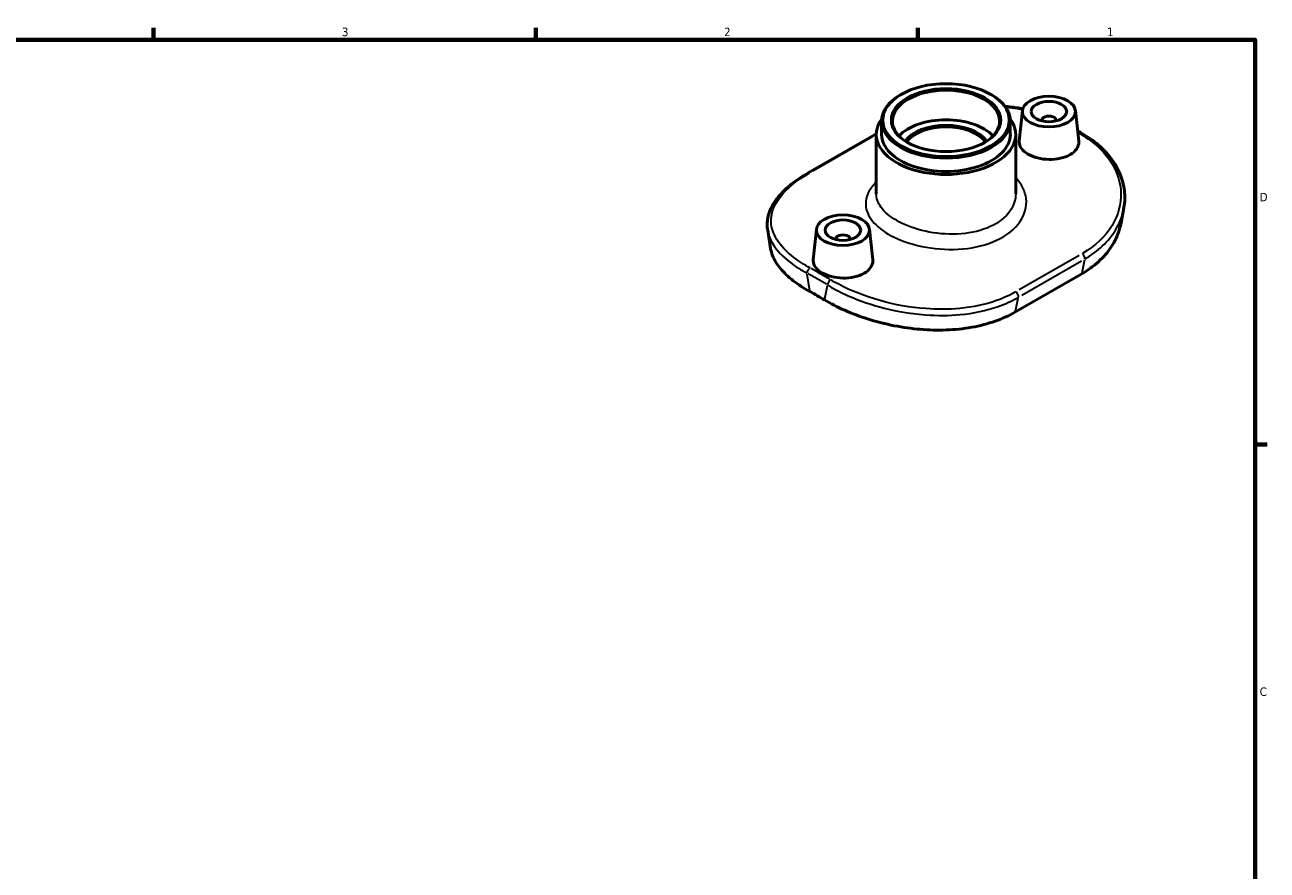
# Model space of a CAD drawing. Header units: inches. Extents: x 0.1 to 39.5, y -5.7 to 24.3.
# Tile 6 of 6: x 19.8 to 33.6, y 11.8 to 21.2. Entities that reach past the tile are written whole.
import ezdxf

# ---------------------------------------------------------------- set-up
doc = ezdxf.new("R2010")
doc.units = ezdxf.units.IN
doc.header["$MEASUREMENT"] = 0
for name, color, linetype, lineweight in [('Border (ANSI)', 7, 'Continuous', 70), ('Visible (ANSI)', 7, 'Continuous', 50), ('Visible Narrow (ANSI)', 7, 'Continuous', 35)]:
    doc.layers.add(name, color=color, linetype=linetype, lineweight=lineweight)
doc.styles.add('Note Text (ANSI)', font='tahoma.ttf')

# ---------------------------------------------------------------- blocks, each defined once
blk = doc.blocks.new('Borders Default Border')
at = {"layer": 'Border (ANSI)'}
for p, q in [((21.25, 21), (21.25, 21.134)), ((25.5, 21), (25.5, 21.134)), ((29.75, 21), (29.75, 21.134)), ((33.5, 16.5), (33.634, 16.5))]:
    blk.add_line(p, q, dxfattribs=at)
at = {"layer": 'Border (ANSI)', "flags": 128}
blk.add_lwpolyline([(0.5, 1), (0.5, 21), (33.5, 21), (33.5, 1), (0.5, 1)], dxfattribs=at)
at = {"layer": 'Border (ANSI)', "color": 5, "true_color": 0x0000ff, "char_height": 0.0945, "attachment_point": 7, "style": 'Note Text (ANSI)'}
for s, insert in [('3', (23.346, 21.038)), ('2', (27.596, 21.04)), ('1', (31.854, 21.04)), ('D', (33.553, 19.203)), ('C', (33.552, 13.701))]:
    blk.add_mtext(s, dxfattribs=dict(at, insert=insert))

msp = doc.modelspace()

# ---------------------------------------------------------------- linework, layer by layer
at = {"layer": 'Visible (ANSI)'}
for p, q in [((29.563, 20.391), (29.555, 20.386)), ((30.562, 20.391), (30.571, 20.386)), ((30.914, 20.212), (30.877, 19.872)), ((31.503, 20.212), (31.539, 19.872)), ((29.347, 19.948), (29.347, 20.096)), ((30.778, 19.948), (30.778, 20.096)), ((31.13, 20.105), (31.13, 20.097)), ((31.287, 20.105), (31.287, 20.097)), ((28.529, 19.519), (29.267, 19.944)), ((29.288, 19.286), (29.288, 19.948)), ((30.838, 19.286), (30.838, 19.948)), ((32.038, 19.11), (32.006, 18.947)), ((28.08, 18.881), (28.112, 18.68)), ((28.623, 18.893), (28.586, 18.552)), ((29.212, 18.893), (29.248, 18.553)), ((28.839, 18.785), (28.839, 18.778)), ((28.996, 18.785), (28.996, 18.778)), ((31.573, 18.398), (30.835, 17.973))]:
    msp.add_line(p, q, dxfattribs=at)
for centre, major_axis in [((30.063, 20.106), (0.704, 0)), ((30.063, 20.106), (-0.608, 0)), ((31.208, 20.201), (0.295, 0)), ((31.208, 20.201), (-0.197, 0)), ((28.917, 18.882), (-0.295, 0)), ((28.917, 18.882), (0.197, 0))]:
    msp.add_ellipse(centre, major_axis=major_axis, ratio=0.575862, dxfattribs=at)
for centre, major_axis, ratio, start_param, end_param in [((30.063, 20.096), (-0.596, 0), 0.575862, 2.370075, 7.054703), ((30.063, 20.096), (-0.716, 0), 0.575862, 5.50164, 10.206324), ((30.063, 19.948), (-0.775, 0), 0.575862, 5.883873, 9.82409), ((30.063, 19.767), (-0.596, 0), 0.575862, 3.640713, 5.784065), ((30.063, 19.767), (0.489, 0), 0.575862, 0.38446, 2.757132), ((31.208, 20.105), (0.0787, 0), 0.575862, 6.114496, 9.593467), ((30.063, 19.948), (-0.716, 0), 0.575862, 0, 3.141593), ((30.063, 19.758), (0.477, 0), 0.575862, 0.398242, 2.74335), ((28.917, 18.785), (-0.0787, 0), 0.575862, 2.972903, 6.451874), ((28.631, 11.642), (3.975, -6.902), 0.578093, 2.343908, 2.372348)]:
    msp.add_ellipse(centre, major_axis=major_axis, ratio=ratio, start_param=start_param, end_param=end_param, dxfattribs=at)
for points, knots in [([(30.72, 20.259), (30.738, 20.258), (30.756, 20.256), (30.823, 20.249), (30.871, 20.241), (30.918, 20.233)], [3.9373635, 3.9373635, 3.9373635, 3.9373635, 4.0784319, 4.0784319, 4.4634183, 4.4634183, 4.4634183, 4.4634183]), ([(31.527, 19.986), (31.536, 19.981), (31.545, 19.976), (31.568, 19.962), (31.584, 19.953), (31.599, 19.944)], [4.71967823, 4.71967823, 4.71967823, 4.71967823, 4.72413112, 4.72413112, 4.73195922, 4.73195922, 4.73195922, 4.73195922]), ([(31.599, 19.944), (31.631, 19.924), (31.663, 19.903), (31.722, 19.86), (31.75, 19.837), (31.803, 19.789), (31.828, 19.764), (31.874, 19.712), (31.896, 19.685), (31.934, 19.63), (31.952, 19.602), (31.983, 19.544), (31.996, 19.514), (32.018, 19.453), (32.028, 19.423), (32.042, 19.361), (32.046, 19.33), (32.052, 19.267), (32.052, 19.235), (32.048, 19.173), (32.044, 19.141), (32.038, 19.11)], [0, 0, 0, 0, 0.338377, 0.338377, 0.676753, 0.676753, 1.01513, 1.01513, 1.353507, 1.353507, 1.691884, 1.691884, 2.03026, 2.03026, 2.368637, 2.368637, 2.707014, 2.707014, 3.04539, 3.04539, 3.383767, 3.383767, 3.383767, 3.383767]), ([(31.539, 19.872), (31.54, 19.868), (31.54, 19.864), (31.54, 19.835), (31.532, 19.809), (31.498, 19.761), (31.473, 19.739), (31.443, 19.722), (31.414, 19.705), (31.376, 19.691), (31.295, 19.672), (31.25, 19.668), (31.167, 19.67), (31.122, 19.675), (31.041, 19.696), (31.003, 19.711), (30.945, 19.745), (30.919, 19.766), (30.885, 19.812), (30.877, 19.837), (30.877, 19.864), (30.877, 19.868), (30.877, 19.872)], [4.392956, 4.392956, 4.392956, 4.392956, 4.444692, 4.444692, 4.762243, 4.762243, 5.079794, 5.079794, 5.079794, 5.397345, 5.397345, 5.714896, 5.714896, 6.03232, 6.03232, 6.349743, 6.349743, 6.667166, 6.667166, 6.984589, 6.984589, 7.035759, 7.035759, 7.035759, 7.035759]), ([(28.08, 18.881), (28.076, 18.904), (28.074, 18.927), (28.075, 18.974), (28.077, 18.998), (28.087, 19.044), (28.093, 19.067), (28.11, 19.113), (28.121, 19.135), (28.145, 19.18), (28.159, 19.202), (28.191, 19.245), (28.209, 19.266), (28.247, 19.308), (28.268, 19.328), (28.312, 19.369), (28.336, 19.388), (28.386, 19.427), (28.413, 19.446), (28.469, 19.483), (28.498, 19.501), (28.529, 19.519)], [2.616383, 2.616383, 2.616383, 2.616383, 2.937374, 2.937374, 3.258366, 3.258366, 3.579358, 3.579358, 3.90035, 3.90035, 4.221342, 4.221342, 4.542334, 4.542334, 4.863326, 4.863326, 5.184318, 5.184318, 5.505309, 5.505309, 5.826301, 5.826301, 5.826301, 5.826301]), ([(31.573, 18.398), (31.64, 18.436), (31.703, 18.481), (31.814, 18.582), (31.862, 18.637), (31.94, 18.755), (31.969, 18.817), (31.995, 18.903), (32.001, 18.925), (32.006, 18.947)], [23.29104, 23.29104, 23.29104, 23.29104, 24.010235, 24.010235, 24.72943, 24.72943, 25.448625, 25.448625, 25.700819, 25.700819, 25.700819, 25.700819]), ([(28.112, 18.68), (28.117, 18.654), (28.124, 18.626), (28.154, 18.551), (28.183, 18.503), (28.26, 18.41), (28.309, 18.364), (28.42, 18.277), (28.484, 18.236), (28.551, 18.198)], [14.834782, 14.834782, 14.834782, 14.834782, 15.246787, 15.246787, 15.971275, 15.971275, 16.695762, 16.695762, 17.42025, 17.42025, 17.42025, 17.42025]), ([(29.152, 18.403), (29.123, 18.386), (29.085, 18.371), (29.004, 18.353), (28.959, 18.349), (28.876, 18.35), (28.831, 18.356), (28.75, 18.377), (28.712, 18.392), (28.653, 18.426), (28.628, 18.447), (28.594, 18.493), (28.586, 18.518), (28.586, 18.545), (28.586, 18.548), (28.586, 18.552)], [0, 0, 0, 0, 0.317551, 0.317551, 0.635102, 0.635102, 0.952525, 0.952525, 1.269949, 1.269949, 1.587372, 1.587372, 1.904795, 1.904795, 1.955964, 1.955964, 1.955964, 1.955964]), ([(29.248, 18.553), (29.249, 18.549), (29.249, 18.545), (29.249, 18.516), (29.241, 18.49), (29.207, 18.442), (29.182, 18.42), (29.152, 18.403)], [4.392956, 4.392956, 4.392956, 4.392956, 4.4446922, 4.4446922, 4.7622433, 4.7622433, 5.0797943, 5.0797943, 5.0797943, 5.0797943]), ([(28.711, 18.106), (28.778, 18.066), (28.854, 18.027), (29.019, 17.955), (29.108, 17.922), (29.293, 17.864), (29.39, 17.839), (29.585, 17.801), (29.682, 17.788), (29.871, 17.772), (29.968, 17.769), (30.161, 17.776), (30.257, 17.786), (30.441, 17.819), (30.529, 17.842), (30.693, 17.9), (30.768, 17.934), (30.835, 17.973)], [5.87079, 5.87079, 5.87079, 5.87079, 6.595278, 6.595278, 7.319766, 7.319766, 8.044253, 8.044253, 8.768741, 8.768741, 9.487936, 9.487936, 10.207131, 10.207131, 10.926325, 10.926325, 11.64552, 11.64552, 11.64552, 11.64552])]:
    msp.add_open_spline(points, degree=3, knots=knots, dxfattribs=at)
msp.add_open_spline([(29.267, 19.944), (29.274, 19.948), (29.281, 19.952), (29.288, 19.956)], degree=3, dxfattribs=at)
at = {"layer": 'Visible Narrow (ANSI)'}
for p, q in [((28.583, 19.541), (29.247, 19.923)), ((31.543, 18.602), (30.878, 18.219)), ((30.905, 18.158), (31.569, 18.54)), ((31.604, 18.553), (31.575, 18.406)), ((28.549, 18.209), (28.519, 18.393)), ((28.743, 18.265), (28.713, 18.115)), ((30.837, 17.981), (30.866, 18.128))]:
    msp.add_line(p, q, dxfattribs=at)
for centre, major_axis, ratio, start_param, end_param in [((29.291, 19.903), (-0.0238, 0.0414), 0.578093, 5.727219, 6.253924), ((31.461, 13.271), (4.112, -7.141), 0.578093, 2.338951, 2.34603), ((31.574, 19.903), (0.0245, 0.041), 0.566713, 0.039655, 0.753443), ((28.553, 19.477), (-0.0238, 0.0414), 0.578093, 5.727219, 6.253924), ((31.573, 18.589), (0.0238, -0.0414), 0.578093, 0.662094, 2.08106), ((28.551, 18.423), (-0.0231, -0.0418), 0.589251, 3.99358, 5.407297), ((28.631, 11.642), (4.088, -7.1), 0.578093, 2.340515, 2.375741), ((28.665, 11.661), (-4.112, 7.141), 0.578093, 5.482108, 5.517334), ((28.778, 18.292), (0.0245, 0.041), 0.566713, 0.871637, 2.285354), ((30.835, 18.163), (0.0238, -0.0414), 0.578093, 0.662094, 2.08106)]:
    msp.add_ellipse(centre, major_axis=major_axis, ratio=ratio, start_param=start_param, end_param=end_param, dxfattribs=at)
for points, knots in [([(30.725, 20.252), (30.749, 20.249), (30.772, 20.247), (30.836, 20.239), (30.876, 20.232), (30.916, 20.224)], [3.972878, 3.972878, 3.972878, 3.972878, 4.1570764, 4.1570764, 4.489499, 4.489499, 4.489499, 4.489499]), ([(31.575, 19.941), (31.641, 19.902), (31.701, 19.857), (31.838, 19.731), (31.904, 19.643), (31.984, 19.469), (32.005, 19.385), (32.013, 19.174), (31.979, 19.048), (31.837, 18.813), (31.723, 18.706), (31.58, 18.623)], [0, 0, 0, 0, 0.709167, 0.709167, 1.843833, 1.843833, 2.823179, 2.823179, 4.276454, 4.276454, 5.826301, 5.826301, 5.826301, 5.826301]), ([(28.551, 18.462), (28.485, 18.499), (28.425, 18.538), (28.287, 18.643), (28.222, 18.712), (28.142, 18.844), (28.121, 18.906), (28.113, 19.063), (28.146, 19.157), (28.289, 19.344), (28.402, 19.437), (28.546, 19.52)], [0, 0, 0, 0, 0.709167, 0.709167, 1.843833, 1.843833, 2.823178, 2.823178, 4.276454, 4.276454, 5.826301, 5.826301, 5.826301, 5.826301]), ([(29.288, 19.416), (29.253, 19.382), (29.225, 19.347), (29.175, 19.255), (29.164, 19.197), (29.181, 19.078), (29.213, 19.018), (29.319, 18.903), (29.395, 18.849), (29.59, 18.754), (29.712, 18.716), (29.974, 18.669), (30.115, 18.662), (30.386, 18.686), (30.516, 18.719), (30.737, 18.822), (30.827, 18.893), (30.94, 19.055), (30.965, 19.145), (30.944, 19.315), (30.904, 19.395), (30.838, 19.463)], [0.514613, 0.514613, 0.514613, 0.514613, 0.958873, 0.958873, 1.645102, 1.645102, 2.378267, 2.378267, 3.145776, 3.145776, 3.993047, 3.993047, 4.864576, 4.864576, 5.752983, 5.752983, 6.669292, 6.669292, 7.578782, 7.578782, 8.419425, 8.419425, 8.419425, 8.419425]), ([(30.838, 19.286), (30.838, 19.221), (30.817, 19.157), (30.729, 19.027), (30.652, 18.966), (30.461, 18.878), (30.349, 18.851), (30.114, 18.832), (29.992, 18.84), (29.764, 18.883), (29.658, 18.918), (29.488, 19.001), (29.421, 19.048), (29.327, 19.147), (29.299, 19.199), (29.289, 19.263), (29.288, 19.274), (29.288, 19.286)], [-7.421341, -7.421341, -7.421341, -7.421341, -6.669292, -6.669292, -5.752983, -5.752983, -4.864576, -4.864576, -3.993047, -3.993047, -3.145776, -3.145776, -2.378267, -2.378267, -1.645102, -1.645102, -1.484263, -1.484263, -1.484263, -1.484263]), ([(31.606, 18.562), (31.755, 18.647), (31.872, 18.758), (31.992, 18.955), (32.022, 19.032), (32.038, 19.11)], [-5.826301, -5.826301, -5.826301, -5.826301, -4.276454, -4.276454, -3.383767, -3.383767, -3.383767, -3.383767]), ([(28.08, 18.881), (28.088, 18.83), (28.107, 18.779), (28.181, 18.657), (28.248, 18.587), (28.388, 18.48), (28.45, 18.441), (28.518, 18.404)], [-2.616383, -2.616383, -2.616383, -2.616383, -1.843833, -1.843833, -0.709167, -0.709167, 0, 0, 0, 0]), ([(28.744, 18.273), (28.774, 18.255), (28.805, 18.237), (28.978, 18.146), (29.139, 18.081), (29.479, 17.986), (29.656, 17.954), (29.964, 17.931), (30.095, 17.932), (30.371, 17.958), (30.513, 17.988), (30.723, 18.062), (30.799, 18.097), (30.868, 18.136)], [-5.826331, -5.826331, -5.826331, -5.826331, -5.513508, -5.513508, -4.157076, -4.157076, -2.846769, -2.846769, -1.869696, -1.869696, -0.719114, -0.719114, 0, 0, 0, 0]), ([(30.841, 18.198), (30.775, 18.159), (30.701, 18.126), (30.498, 18.055), (30.36, 18.026), (30.092, 18), (29.965, 18), (29.666, 18.022), (29.493, 18.053), (29.163, 18.146), (29.006, 18.208), (28.838, 18.297), (28.808, 18.314), (28.779, 18.331)], [0, 0, 0, 0, 0.719114, 0.719114, 1.869696, 1.869696, 2.846769, 2.846769, 4.157076, 4.157076, 5.513508, 5.513508, 5.826331, 5.826331, 5.826331, 5.826331])]:
    msp.add_open_spline(points, degree=3, knots=knots, dxfattribs=at)
msp.add_open_spline([(29.284, 19.945), (29.285, 19.945), (29.287, 19.946), (29.288, 19.947)], degree=3, dxfattribs=at)

# ---------------------------------------------------------------- block references
msp.add_blockref('Borders Default Border', (0, 0))

doc.saveas('drawing.dxf')
